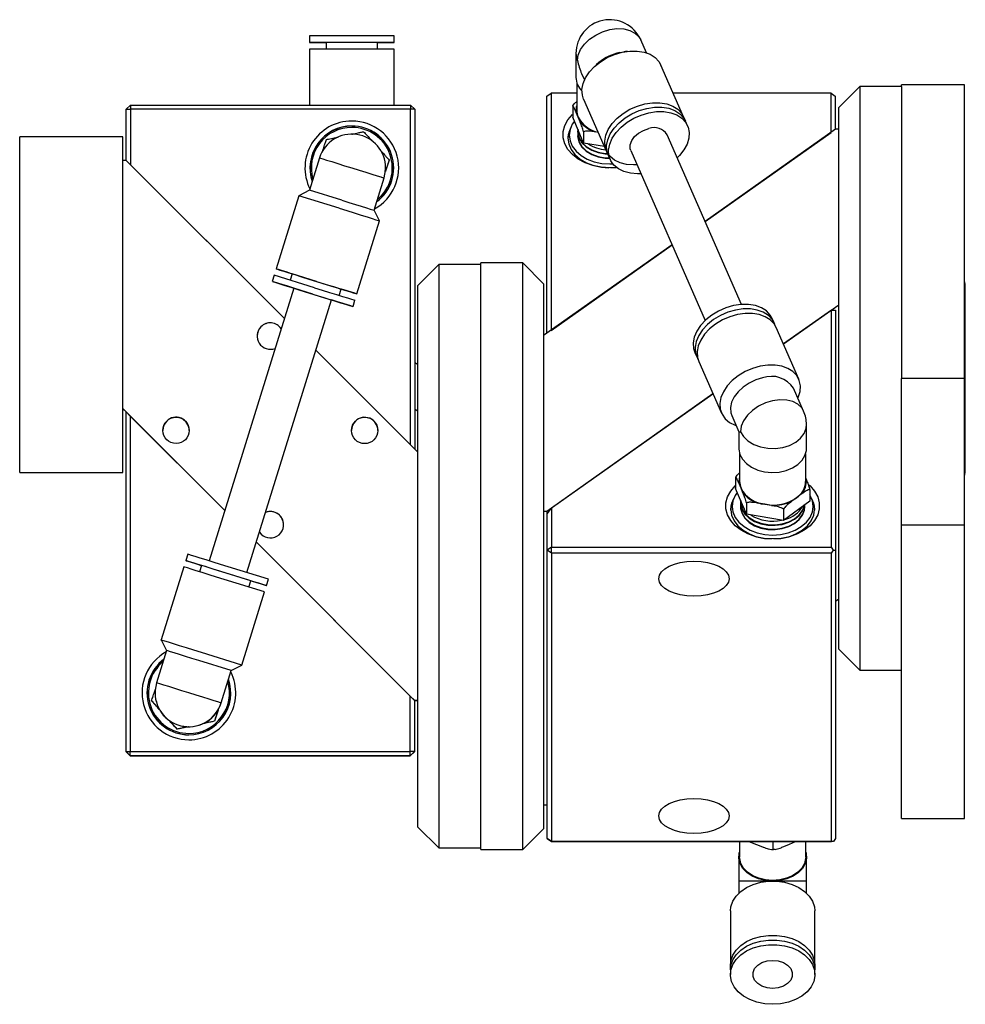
# Model space of a CAD drawing. Header units: inches. Extents: x 2.7 to 31.2, y 0.7 to 21.6.
# Tile 6 of 10: x 14.1 to 19.7, y 8.4 to 14.3. Entities that reach past the tile are written whole.
import ezdxf

# ---------------------------------------------------------------- set-up
doc = ezdxf.new("R2010")
doc.units = ezdxf.units.IN
doc.header["$MEASUREMENT"] = 0

msp = doc.modelspace()

# ---------------------------------------------------------------- linework, layer by layer
at = {"color": 7, "linetype": 'Continuous', "lineweight": 25}
for p, q in [((15.7861, 14.2186), (15.7861, 14.1793)), ((16.29, 14.1793), (16.29, 14.2186)), ((15.8845, 14.1793), (15.8845, 14.1399)), ((16.1916, 14.1399), (16.1916, 14.1793)), ((17.7946, 14.1182), (17.7609, 14.195)), ((15.7861, 14.1399), (15.7861, 13.8065)), ((16.29, 13.8065), (16.29, 14.1399)), ((17.3747, 14.1139), (17.3747, 13.9714)), ((17.6361, 14.1203), (17.6601, 14.1244)), ((17.681, 14.1271), (17.6601, 14.1244)), ((17.5119, 14.0594), (17.4958, 14.0457)), ((18.0172, 13.7366), (17.8818, 14.045)), ((17.4087, 13.9942), (17.4254, 13.9561)), ((17.3795, 13.9407), (17.3795, 13.7743)), ((19.0671, 13.9165), (18.9421, 13.7915)), ((19.3171, 13.9165), (19.0671, 13.9165)), ((19.0671, 13.9165), (19.0671, 12.1765)), ((19.6921, 13.9265), (19.3171, 13.9265)), ((19.3171, 13.9165), (19.3171, 13.9265)), ((19.3171, 13.9165), (19.3171, 12.1765)), ((19.6921, 12.1765), (19.6921, 13.9265)), ((17.2013, 13.8598), (17.2263, 13.8775)), ((17.2013, 12.4451), (17.2013, 13.8598)), ((17.2263, 13.8775), (17.2263, 12.4628)), ((17.3795, 13.8775), (17.2263, 13.8775)), ((18.8963, 13.8775), (17.9553, 13.8775)), ((18.8963, 13.6435), (18.8963, 13.8775)), ((18.8963, 13.8775), (18.9213, 13.8598)), ((18.9213, 13.8598), (18.9213, 13.6612)), ((14.718, 13.8065), (14.693, 13.7815)), ((14.718, 13.8065), (16.388, 13.8065)), ((14.718, 13.8065), (14.718, 13.7815)), ((16.388, 13.8065), (16.388, 13.7815)), ((16.413, 13.7815), (16.388, 13.8065)), ((17.3554, 13.8013), (17.3554, 13.7341)), ((17.4203, 13.8424), (17.5557, 13.534)), ((14.693, 13.4755), (14.693, 13.7815)), ((14.693, 13.7815), (14.718, 13.7815)), ((14.718, 13.7815), (14.718, 13.4505)), ((16.388, 13.7815), (14.718, 13.7815)), ((16.388, 11.7805), (16.388, 13.7815)), ((16.413, 13.7815), (16.388, 13.7815)), ((16.413, 13.7815), (16.413, 11.7555)), ((17.3875, 13.735), (17.3759, 13.7627)), ((18.9421, 12.1765), (18.9421, 13.7915)), ((17.4196, 13.5799), (17.3554, 13.7341)), ((17.399, 13.7072), (17.3875, 13.735)), ((18.0405, 13.6834), (18.0288, 13.71)), ((17.3434, 13.6723), (17.3359, 13.6532)), ((17.3848, 13.6518), (17.3848, 13.6487)), ((17.4196, 13.6472), (17.4196, 13.5799)), ((17.508, 13.6428), (17.4903, 13.6458)), ((18.3623, 12.6174), (17.9179, 13.6296)), ((18.9221, 13.6617), (18.145, 13.1123)), ((18.145, 13.1123), (18.8963, 13.6435)), ((18.9421, 13.6617), (18.9221, 13.6617)), ((14.6721, 13.6161), (14.0571, 13.6161)), ((14.0571, 12.6162), (14.0571, 13.6161)), ((14.6721, 13.4765), (14.6721, 13.6161)), ((17.545, 13.5585), (17.4196, 13.5799)), ((17.5674, 13.5074), (17.5791, 13.4808)), ((17.7016, 13.5347), (18.146, 12.5225)), ((14.6721, 11.996), (14.6721, 13.4765)), ((14.6921, 13.4765), (14.6721, 13.4765)), ((14.6921, 13.4765), (15.6355, 12.5331)), ((15.6355, 12.5331), (14.718, 13.4505)), ((15.8455, 13.4914), (15.7857, 13.2987)), ((16.2604, 13.4784), (16.2386, 13.4116)), ((16.2604, 13.4785), (16.2604, 13.4784)), ((16.2396, 13.4316), (16.2396, 13.4316)), ((17.5824, 13.4325), (17.6152, 13.4346)), ((16.1707, 13.1792), (16.2305, 13.3718)), ((15.7857, 13.2987), (15.7226, 13.2655)), ((15.9782, 13.2389), (15.7857, 13.2987)), ((15.7226, 13.2655), (15.5873, 12.8293)), ((15.9633, 13.1908), (15.7226, 13.2655)), ((16.2039, 13.1161), (16.1707, 13.1792)), ((16.0686, 12.6799), (16.2039, 13.1161)), ((17.9481, 12.9731), (17.1821, 12.4315)), ((17.2263, 12.4628), (17.9481, 12.9731)), ((17.0571, 12.8661), (16.8071, 12.8661)), ((16.8071, 9.3661), (16.8071, 12.8661)), ((17.1821, 12.7411), (17.0571, 12.8661)), ((17.0571, 9.3661), (17.0571, 12.8661)), ((16.5571, 12.8561), (16.4321, 12.7311)), ((16.8071, 12.8561), (16.5571, 12.8561)), ((16.5571, 12.8561), (16.5571, 9.3761)), ((15.5756, 12.7917), (15.5639, 12.7541)), ((15.8162, 12.717), (15.5756, 12.7917)), ((15.6813, 12.8001), (15.6696, 12.7626)), ((15.8279, 12.7546), (15.6813, 12.8001)), ((15.6918, 12.7144), (15.187, 11.0881)), ((15.8046, 12.6794), (15.6918, 12.7144)), ((15.9629, 12.6715), (15.9746, 12.7091)), ((16.4321, 9.5011), (16.4321, 12.7311)), ((17.1821, 12.7411), (17.1821, 9.4911)), ((19.6971, 11.616), (19.6971, 12.737)), ((15.4126, 11.0181), (15.9174, 12.6444)), ((16.0452, 12.6047), (16.0569, 12.6423)), ((14.0571, 11.6161), (14.0571, 12.6162)), ((18.612, 12.3816), (18.9421, 12.615)), ((18.898, 12.5839), (18.612, 12.3816)), ((18.898, 11.1692), (18.898, 12.5839)), ((18.898, 12.5839), (18.923, 12.5839)), ((18.923, 12.5839), (18.923, 11.1515)), ((18.557, 12.507), (18.5453, 12.5336)), ((18.704, 12.172), (18.5686, 12.4804)), ((15.8242, 12.3443), (16.4321, 11.7365)), ((16.388, 11.7805), (15.8242, 12.3443)), ((18.0839, 12.331), (18.0955, 12.3044)), ((18.1072, 12.2778), (18.2426, 11.9695)), ((18.9421, 10.5615), (18.9421, 12.1765)), ((19.0671, 12.1765), (19.0671, 10.4365)), ((19.6921, 12.1765), (19.3171, 12.1765)), ((19.3171, 11.3015), (19.3171, 12.1765)), ((19.6921, 11.3015), (19.6921, 12.1765)), ((18.7326, 11.9815), (18.6728, 12.1178)), ((17.2021, 11.3848), (18.192, 12.0847)), ((18.192, 12.0847), (17.228, 11.4032)), ((15.2801, 11.388), (14.6721, 11.996)), ((14.6721, 11.9959), (14.6721, 11.996)), ((14.6721, 11.6161), (14.6721, 11.9956)), ((14.6913, 11.9764), (14.6721, 11.9956)), ((14.6913, 9.9508), (14.6913, 11.9768)), ((14.6913, 11.9768), (14.7163, 11.9518)), ((14.7163, 11.9518), (14.7163, 9.9508)), ((14.7163, 11.9518), (15.2801, 11.388)), ((18.3037, 11.9557), (18.3465, 11.8582)), ((18.7496, 11.7579), (18.7496, 11.9005)), ((18.3465, 11.8582), (18.3465, 11.7579)), ((18.3512, 11.7273), (18.3512, 11.5608)), ((18.7449, 11.5608), (18.7449, 11.7273)), ((14.0571, 11.6161), (14.6721, 11.6161)), ((18.3271, 11.5879), (18.3271, 11.5206)), ((18.7449, 11.5809), (18.7484, 11.5724)), ((18.3913, 11.3665), (18.3271, 11.5206)), ((18.3592, 11.5215), (18.3476, 11.5493)), ((18.3707, 11.4938), (18.3592, 11.5215)), ((18.769, 11.5123), (18.769, 11.4451)), ((18.3152, 11.4589), (18.3077, 11.4397)), ((18.6906, 11.4648), (18.6624, 11.4439)), ((18.7188, 11.4858), (18.6906, 11.4648)), ((18.7884, 11.4397), (18.7809, 11.4589)), ((17.203, 11.3678), (17.228, 11.4032)), ((17.228, 11.4032), (17.228, 11.1692)), ((18.3565, 11.4383), (18.3565, 11.4353)), ((18.3913, 11.4337), (18.3913, 11.3665)), ((18.5018, 11.4255), (18.462, 11.4323)), ((18.5415, 11.4187), (18.5018, 11.4255)), ((18.769, 11.4451), (18.6122, 11.3287)), ((18.6122, 11.3959), (18.6122, 11.3287)), ((17.1821, 11.3848), (17.2021, 11.3848)), ((17.2021, 11.3848), (17.2021, 9.6309)), ((17.203, 11.1515), (17.203, 11.3678)), ((18.6122, 11.3287), (18.3913, 11.3665)), ((19.6921, 11.3015), (19.3171, 11.3015)), ((19.3171, 9.5515), (19.3171, 11.3015)), ((19.6921, 9.5515), (19.6921, 11.3015)), ((16.4121, 10.256), (15.4688, 11.1992)), ((15.4688, 11.1992), (16.3863, 10.2818)), ((17.228, 11.1692), (17.203, 11.1515)), ((17.228, 11.1338), (17.228, 11.1692)), ((17.228, 11.1692), (18.898, 11.1692)), ((18.9105, 11.1515), (18.898, 11.1692)), ((15.0591, 11.1277), (15.0475, 11.0901)), ((17.228, 11.1338), (17.203, 11.1515)), ((17.203, 9.433), (17.203, 11.1515)), ((18.898, 11.1338), (17.228, 11.1338)), ((17.228, 11.1338), (17.228, 9.4153)), ((18.898, 11.1338), (18.9105, 11.1515)), ((18.898, 9.4153), (18.898, 11.1338)), ((18.9105, 11.1515), (18.923, 11.1515)), ((18.923, 11.1515), (18.923, 9.433)), ((15.0358, 11.0525), (14.9004, 10.6164)), ((15.1415, 11.061), (15.1298, 11.0234)), ((15.5404, 10.9784), (15.2998, 11.0531)), ((15.4347, 10.9699), (15.2881, 11.0155)), ((15.5171, 10.9032), (15.2764, 10.9779)), ((15.4231, 10.9324), (15.4347, 10.9699)), ((15.5288, 10.9408), (15.5404, 10.9784)), ((15.3817, 10.467), (15.5171, 10.9032)), ((18.923, 10.8477), (18.9421, 10.8611)), ((14.9004, 10.6164), (14.9336, 10.5533)), ((14.9336, 10.5533), (14.8738, 10.3606)), ((15.3817, 10.467), (15.1411, 10.5417)), ((18.9421, 10.5615), (19.0671, 10.4365)), ((15.3186, 10.4338), (15.1261, 10.4936)), ((15.3186, 10.4338), (15.3817, 10.467)), ((15.2588, 10.2411), (15.3186, 10.4338)), ((19.0671, 10.4365), (19.3171, 10.4365)), ((14.8647, 10.3009), (14.8647, 10.3008)), ((16.3863, 9.9508), (16.3863, 10.2818)), ((16.3863, 10.2818), (16.4113, 10.2568)), ((14.8439, 10.2539), (14.8439, 10.2538)), ((14.8909, 10.2015), (14.8439, 10.2538)), ((16.4113, 10.2568), (16.4113, 9.9508)), ((16.4121, 10.2556), (16.4113, 10.2564)), ((16.4121, 10.256), (16.4321, 10.256)), ((16.4121, 10.2556), (16.4121, 10.256)), ((16.4321, 10.2556), (16.4121, 10.2556)), ((15.24, 10.1985), (15.2182, 10.1316)), ((14.9957, 10.0847), (14.9487, 10.1371)), ((15.2182, 10.1316), (15.1492, 10.1171)), ((15.2182, 10.1316), (15.2182, 10.1316)), ((15.0648, 10.0993), (14.9957, 10.0847)), ((14.9957, 10.0847), (14.9957, 10.0847)), ((14.6913, 9.9508), (14.7163, 9.9508)), ((14.6913, 9.9508), (14.7163, 9.9258)), ((14.6913, 9.9504), (14.6913, 9.9508)), ((14.6913, 9.9504), (14.7163, 9.9254)), ((14.7163, 9.9258), (14.7163, 9.9508)), ((14.7163, 9.9508), (16.3863, 9.9508)), ((16.3863, 9.9258), (14.7163, 9.9258)), ((14.7163, 9.9258), (14.7163, 9.9254)), ((14.7163, 9.9254), (16.3863, 9.9254)), ((16.3863, 9.9258), (16.3863, 9.9508)), ((16.4113, 9.9508), (16.3863, 9.9508)), ((16.3863, 9.9258), (16.4113, 9.9508)), ((16.3863, 9.9254), (16.4113, 9.9504)), ((16.3863, 9.9254), (16.3863, 9.9258)), ((16.4113, 9.9508), (16.4113, 9.9504)), ((17.2021, 9.6309), (17.1821, 9.6309)), ((17.2021, 9.6309), (17.203, 9.6316)), ((19.3171, 9.5515), (19.6921, 9.5515)), ((16.4321, 9.5011), (16.5571, 9.3761)), ((17.0571, 9.3661), (17.1821, 9.4911)), ((17.228, 9.4153), (17.203, 9.433)), ((17.203, 9.433), (17.228, 9.4153)), ((17.228, 9.4153), (18.898, 9.4153)), ((17.228, 9.4153), (17.228, 9.4153)), ((18.898, 9.4153), (17.228, 9.4153)), ((18.3512, 9.4153), (18.3512, 9.3214)), ((18.4064, 9.4153), (18.4164, 9.4111)), ((18.4164, 9.4111), (18.4521, 9.397)), ((18.4521, 9.397), (18.4879, 9.3829)), ((18.5514, 9.3686), (18.5514, 9.4153)), ((18.6138, 9.3842), (18.649, 9.3991)), ((18.649, 9.3991), (18.6841, 9.4139)), ((18.7449, 9.3214), (18.7449, 9.4153)), ((18.9105, 9.4153), (18.898, 9.4153)), ((18.9105, 9.4153), (18.898, 9.4153)), ((18.923, 9.433), (18.9105, 9.4153)), ((16.5571, 9.3761), (16.8071, 9.3761)), ((16.8071, 9.3661), (17.0571, 9.3661)), ((18.3465, 9.3214), (18.3465, 9.1789)), ((18.7496, 9.1789), (18.7496, 9.3214)), ((18.3465, 9.1789), (18.3465, 9.1075)), ((18.7496, 9.1075), (18.7496, 9.1789)), ((18.2961, 9.0006), (18.2961, 8.6777)), ((18.8, 8.6777), (18.8, 9.0006)), ((18.2961, 8.6499), (18.2961, 8.622)), ((18.8, 8.622), (18.8, 8.6499))]:
    msp.add_line(p, q, dxfattribs=at)
at = {"color": 7, "linetype": 'Continuous', "lineweight": 25, "flags": 128}
for points in [[(16.29, 14.2186), (16.2874, 14.2186), (16.2761, 14.2186), (16.2562, 14.2187), (16.2285, 14.2187), (16.1938, 14.2187), (16.1535, 14.2187), (16.109, 14.2187), (16.062, 14.2187), (16.0141, 14.2187), (15.967, 14.2187), (15.9226, 14.2187), (15.8823, 14.2187), (15.8476, 14.2187), (15.8198, 14.2187), (15.7999, 14.2186), (15.7886, 14.2186), (15.7861, 14.2186)], [(17.3838, 14.0717), (17.3886, 14.1045), (17.4029, 14.1377), (17.4258, 14.1698), (17.4563, 14.1991), (17.4928, 14.224), (17.5335, 14.2435), (17.5763, 14.2565), (17.6191, 14.2623), (17.6598, 14.2607), (17.6963, 14.2517), (17.7268, 14.2358), (17.7498, 14.2139), (17.7609, 14.195)], [(16.1916, 14.1792), (16.2119, 14.1792), (16.2433, 14.1792), (16.2672, 14.1793), (16.2829, 14.1793), (16.2897, 14.1793), (16.2874, 14.1793), (16.2761, 14.1793), (16.2562, 14.1793), (16.2285, 14.1793), (16.1938, 14.1793), (16.1535, 14.1793), (16.109, 14.1793), (16.062, 14.1793), (16.0141, 14.1793), (15.967, 14.1793), (15.9226, 14.1793), (15.8823, 14.1793), (15.8476, 14.1793), (15.8198, 14.1793), (15.7999, 14.1793), (15.7886, 14.1793), (15.7864, 14.1793), (15.7932, 14.1793), (15.8088, 14.1793), (15.8328, 14.1792), (15.8642, 14.1792), (15.8845, 14.1792)], [(16.1916, 14.1793), (16.1889, 14.1793), (16.177, 14.1793), (16.1563, 14.1793), (16.1283, 14.1793), (16.0946, 14.1793), (16.0573, 14.1793), (16.0188, 14.1793), (15.9815, 14.1793), (15.9478, 14.1793), (15.9197, 14.1793), (15.8991, 14.1793), (15.8872, 14.1793), (15.8845, 14.1793)], [(16.29, 14.1399), (16.2874, 14.1399), (16.2761, 14.1399), (16.2562, 14.1399), (16.2285, 14.1399), (16.1938, 14.1399), (16.1535, 14.1399), (16.109, 14.1399), (16.062, 14.1399), (16.0141, 14.1399), (15.967, 14.1399), (15.9226, 14.1399), (15.8823, 14.1399), (15.8476, 14.1399), (15.8198, 14.1399), (15.7999, 14.1399), (15.7886, 14.1399), (15.7861, 14.1399)], [(17.3747, 14.1139), (17.3753, 14.103), (17.3838, 14.0717)], [(17.4203, 13.8424), (17.4129, 13.866), (17.4107, 13.8994), (17.4172, 13.9344), (17.4322, 13.9697), (17.455, 14.004), (17.485, 14.0362), (17.521, 14.065), (17.5616, 14.0895), (17.6055, 14.1087), (17.6511, 14.1219)], [(17.6511, 14.1219), (17.6966, 14.1286), (17.7405, 14.1287), (17.7812, 14.1221), (17.8171, 14.1091), (17.8471, 14.09), (17.87, 14.0657), (17.8818, 14.045)], [(17.7387, 13.4502), (17.7186, 13.4494), (17.6762, 13.4527), (17.6377, 13.4626), (17.6046, 13.4787), (17.578, 13.5005), (17.559, 13.5271), (17.5482, 13.5577), (17.5461, 13.591), (17.5526, 13.626), (17.5675, 13.6613), (17.5904, 13.6956), (17.6204, 13.7278), (17.6563, 13.7567), (17.697, 13.7811), (17.7409, 13.8003), (17.7864, 13.8135)], [(17.7864, 13.8135), (17.832, 13.8203), (17.8759, 13.8204), (17.9165, 13.8138), (17.9525, 13.8007), (17.9825, 13.7817), (18.0053, 13.7574), (18.0203, 13.7286), (18.0221, 13.7229)], [(17.6154, 13.4344), (17.5763, 13.4325), (17.525, 13.4358), (17.4753, 13.4458), (17.4292, 13.4621), (17.388, 13.484), (17.3533, 13.511), (17.3261, 13.542), (17.3075, 13.576), (17.298, 13.6118), (17.298, 13.6483), (17.3075, 13.6841), (17.3261, 13.7182), (17.3533, 13.7492), (17.3554, 13.7511)], [(17.5674, 13.5074), (17.5599, 13.5311), (17.5577, 13.5644), (17.5642, 13.5994), (17.5792, 13.6347), (17.6021, 13.6691), (17.632, 13.7012), (17.668, 13.7301), (17.7087, 13.7545), (17.7526, 13.7737), (17.7981, 13.7869)], [(17.7621, 13.397), (17.742, 13.3963), (17.6995, 13.3995), (17.661, 13.4094), (17.6279, 13.4255), (17.6014, 13.4473), (17.5824, 13.4739), (17.5716, 13.5045), (17.5694, 13.5379), (17.5759, 13.5728), (17.5909, 13.6081), (17.6138, 13.6425), (17.6437, 13.6747), (17.6797, 13.7035), (17.7203, 13.7279), (17.7642, 13.7471), (17.8098, 13.7603)], [(17.7981, 13.7869), (17.8436, 13.7937), (17.8875, 13.7938), (17.9282, 13.7872), (17.9642, 13.7741), (17.9941, 13.7551), (18.017, 13.7308), (18.0288, 13.71)], [(17.8098, 13.7603), (17.8553, 13.7671), (17.8992, 13.7672), (17.9399, 13.7606), (17.9758, 13.7475), (18.0058, 13.7285), (18.0287, 13.7042), (18.0436, 13.6755), (18.0501, 13.6434), (18.048, 13.609), (18.0372, 13.5738), (18.0182, 13.5388), (17.9916, 13.5053), (17.9784, 13.492)], [(17.3654, 13.71), (17.353, 13.6919), (17.3393, 13.6599), (17.3346, 13.6265), (17.3393, 13.5932), (17.353, 13.5611), (17.3753, 13.5316), (17.4054, 13.5057), (17.442, 13.4845), (17.4838, 13.4687), (17.5292, 13.4589), (17.5763, 13.4557), (17.5938, 13.4561)], [(17.3433, 13.6719), (17.3316, 13.6433), (17.3268, 13.6089), (17.3316, 13.5744), (17.3458, 13.5414), (17.3689, 13.5109), (17.3999, 13.4841), (17.4377, 13.4622), (17.4808, 13.4459), (17.5276, 13.4358), (17.5702, 13.4325)], [(17.3848, 13.6487), (17.3854, 13.6384), (17.3934, 13.6086), (17.4106, 13.5809), (17.4362, 13.5565), (17.4687, 13.5368), (17.5067, 13.5226), (17.5481, 13.5149), (17.5673, 13.5135)], [(17.3848, 13.6235), (17.3854, 13.6131), (17.3934, 13.5834), (17.4106, 13.5556), (17.4362, 13.5312), (17.4687, 13.5115), (17.5067, 13.4974), (17.5481, 13.4896), (17.5759, 13.4881)], [(17.3855, 13.6628), (17.3854, 13.6414), (17.3934, 13.6117), (17.4107, 13.5839), (17.4362, 13.5595), (17.4687, 13.5398), (17.5067, 13.5257), (17.5481, 13.5179), (17.5652, 13.5166)], [(17.3854, 13.662), (17.3854, 13.6414), (17.3934, 13.6117), (17.4106, 13.5839), (17.4362, 13.5595), (17.4687, 13.5398), (17.5067, 13.5257), (17.5481, 13.5179), (17.5652, 13.5166)], [(17.3855, 13.6376), (17.3854, 13.6162), (17.3934, 13.5864), (17.4107, 13.5586), (17.4362, 13.5343), (17.4687, 13.5145), (17.5067, 13.5004), (17.5481, 13.4926), (17.5745, 13.4912)], [(17.3855, 13.6376), (17.3854, 13.6162), (17.3934, 13.5864), (17.4106, 13.5586), (17.4362, 13.5343), (17.4687, 13.5145), (17.5067, 13.5004), (17.5481, 13.4926), (17.5745, 13.4912)], [(17.3855, 13.6629), (17.3934, 13.6339), (17.4058, 13.6124)], [(17.7016, 13.5347), (17.6981, 13.5457), (17.6981, 13.5695), (17.7072, 13.5943), (17.7245, 13.6181), (17.7488, 13.639), (17.778, 13.6553), (17.8098, 13.6657)], [(15.8455, 13.4914), (15.8503, 13.4899), (15.8646, 13.4855), (15.8875, 13.4783), (15.918, 13.4689), (15.9545, 13.4576), (15.9952, 13.4449), (16.038, 13.4316), (16.0809, 13.4183), (16.1216, 13.4057), (16.1581, 13.3944), (16.1886, 13.3849), (16.2115, 13.3778), (16.2257, 13.3734), (16.2306, 13.3719)], [(16.2306, 13.3719), (16.239, 13.4162), (16.2396, 13.4316)], [(16.231, 13.3734), (16.2377, 13.4038), (16.2396, 13.4316)], [(15.9782, 13.2389), (16.0196, 13.2261), (16.0591, 13.2138), (16.0947, 13.2028), (16.125, 13.1934), (16.1483, 13.1861), (16.1637, 13.1813), (16.1705, 13.1792), (16.1707, 13.1792)], [(15.9633, 13.1908), (16.0088, 13.1767), (16.0527, 13.1631), (16.0934, 13.1504), (16.1294, 13.1393), (16.1593, 13.13), (16.1822, 13.1229), (16.1971, 13.1182), (16.2037, 13.1162), (16.2039, 13.1161)], [(15.6813, 12.8001), (15.6792, 12.8008), (15.646, 12.811), (15.6195, 12.8193), (15.6005, 12.8252), (15.5897, 12.8285), (15.5875, 12.8292), (15.594, 12.8272), (15.609, 12.8226), (15.6319, 12.8155), (15.6618, 12.8062), (15.6978, 12.795), (15.7385, 12.7824), (15.7824, 12.7688), (15.8279, 12.7546)], [(15.6918, 12.7144), (15.6558, 12.7256), (15.6227, 12.7358), (15.5962, 12.7441), (15.5772, 12.75), (15.5664, 12.7533), (15.5642, 12.754), (15.5707, 12.752), (15.5857, 12.7474), (15.6085, 12.7403), (15.6385, 12.731), (15.6745, 12.7198), (15.7151, 12.7072), (15.759, 12.6936), (15.8046, 12.6794)], [(15.8279, 12.7546), (15.8735, 12.7405), (15.9173, 12.7269), (15.958, 12.7143), (15.994, 12.7031), (16.0239, 12.6938), (16.0468, 12.6867), (16.0618, 12.682), (16.0683, 12.68), (16.0661, 12.6807), (16.0553, 12.684), (16.0363, 12.6899), (16.0098, 12.6981), (15.9767, 12.7084), (15.9745, 12.7091)], [(15.8279, 12.7546), (15.8644, 12.7433), (15.8986, 12.7327), (15.9283, 12.7235), (15.9517, 12.7162), (15.9674, 12.7113), (15.9743, 12.7092), (15.9746, 12.7091)], [(19.6971, 12.737), (19.6944, 12.7504), (19.6921, 12.755)], [(15.8162, 12.717), (15.8618, 12.7029), (15.9057, 12.6893), (15.9463, 12.6767), (15.9823, 12.6655), (16.0123, 12.6562), (16.0351, 12.6491), (16.0501, 12.6444), (16.0566, 12.6424), (16.0569, 12.6423)], [(15.8046, 12.6794), (15.8501, 12.6653), (15.894, 12.6517), (15.9347, 12.6391), (15.9706, 12.6279), (16.0006, 12.6186), (16.0235, 12.6115), (16.0384, 12.6068), (16.0449, 12.6048), (16.0428, 12.6055), (16.032, 12.6088), (16.013, 12.6147), (15.9864, 12.6229), (15.9533, 12.6332), (15.9174, 12.6444)], [(15.8046, 12.6794), (15.8363, 12.6696), (15.8656, 12.6605), (15.8898, 12.653), (15.9072, 12.6476), (15.9162, 12.6448), (15.9174, 12.6444)], [(18.3146, 12.6105), (18.269, 12.5973), (18.2251, 12.5781), (18.1845, 12.5537), (18.1485, 12.5248), (18.1185, 12.4926), (18.0957, 12.4583), (18.0807, 12.423), (18.0742, 12.388), (18.0764, 12.3547), (18.0839, 12.331)], [(18.3262, 12.5839), (18.2807, 12.5707), (18.2368, 12.5515), (18.1961, 12.5271), (18.1602, 12.4982), (18.1302, 12.4661), (18.1073, 12.4317), (18.0924, 12.3964), (18.0859, 12.3614), (18.088, 12.3281), (18.0988, 12.2975), (18.1022, 12.2915)], [(18.5453, 12.5336), (18.5335, 12.5544), (18.5106, 12.5787), (18.4806, 12.5977), (18.4447, 12.6108), (18.404, 12.6174), (18.3601, 12.6173), (18.3146, 12.6105)], [(18.5619, 12.4933), (18.5601, 12.499), (18.5451, 12.5278), (18.5223, 12.5521), (18.4923, 12.5711), (18.4563, 12.5842), (18.4157, 12.5908), (18.3718, 12.5907), (18.3262, 12.5839)], [(18.3379, 12.5573), (18.2924, 12.5441), (18.2485, 12.5249), (18.2078, 12.5005), (18.1718, 12.4717), (18.1419, 12.4395), (18.119, 12.4051), (18.104, 12.3698), (18.0975, 12.3349), (18.0997, 12.3015), (18.1072, 12.2778)], [(18.5686, 12.4804), (18.5568, 12.5012), (18.5339, 12.5255), (18.504, 12.5445), (18.468, 12.5576), (18.4273, 12.5642), (18.3835, 12.5641), (18.3379, 12.5573)], [(18.4733, 12.249), (18.4277, 12.2357), (18.3838, 12.2166), (18.3432, 12.1921), (18.3072, 12.1633), (18.2773, 12.1311), (18.2544, 12.0967), (18.2394, 12.0615), (18.2329, 12.0265), (18.2351, 11.9931), (18.2459, 11.9626), (18.2649, 11.9359), (18.2914, 11.9142), (18.3245, 11.898), (18.3298, 11.8962)], [(18.6989, 12.0583), (18.7007, 12.0624), (18.7115, 12.0977), (18.7137, 12.132), (18.7071, 12.1641), (18.6922, 12.1928), (18.6693, 12.2171), (18.6394, 12.2362), (18.6034, 12.2492), (18.5627, 12.2558), (18.5188, 12.2557), (18.4733, 12.249)], [(18.4882, 12.1793), (18.4468, 12.1669), (18.4074, 12.1484), (18.3717, 12.1247), (18.3415, 12.0968), (18.3181, 12.0662), (18.3027, 12.0342), (18.296, 12.0023), (18.2982, 11.972), (18.3037, 11.9557)], [(18.7326, 11.9815), (18.7215, 12.0004), (18.6986, 12.0224), (18.6681, 12.0383), (18.6316, 12.0473), (18.5909, 12.0489), (18.548, 12.043), (18.5052, 12.0301), (18.4645, 12.0106), (18.428, 11.9856), (18.3975, 11.9563), (18.3746, 11.9243), (18.3603, 11.891), (18.3555, 11.8582)], [(18.3555, 11.8582), (18.3736, 11.829), (18.4005, 11.8034), (18.4348, 11.7826), (18.4747, 11.7677), (18.5183, 11.7595), (18.5635, 11.7584), (18.6078, 11.7644), (18.6491, 11.7772), (18.6854, 11.7962), (18.7148, 11.8204), (18.7358, 11.8487), (18.7474, 11.8795), (18.7496, 11.9005)], [(18.3465, 11.7579), (18.3466, 11.7536), (18.3526, 11.7231), (18.3677, 11.6942), (18.3913, 11.6683), (18.4222, 11.6466), (18.459, 11.6301), (18.5, 11.6195), (18.5432, 11.6155), (18.5866, 11.6181), (18.6283, 11.6272), (18.6661, 11.6424), (18.6985, 11.6631), (18.7238, 11.6882), (18.7409, 11.7165), (18.749, 11.7468), (18.7496, 11.7579)], [(19.6921, 11.598), (19.6944, 11.6026), (19.6971, 11.616)], [(18.548, 11.219), (18.4967, 11.2224), (18.4471, 11.2324), (18.4009, 11.2486), (18.3597, 11.2706), (18.325, 11.2975), (18.2978, 11.3285), (18.2792, 11.3625), (18.2697, 11.3984), (18.2697, 11.4349), (18.2792, 11.4707), (18.2978, 11.5047), (18.325, 11.5357), (18.3271, 11.5377)], [(18.7618, 11.5439), (18.7711, 11.5357), (18.7982, 11.5047), (18.8169, 11.4707), (18.8263, 11.4349), (18.8263, 11.3984), (18.8169, 11.3625), (18.7982, 11.3285), (18.7711, 11.2975), (18.7363, 11.2706), (18.6952, 11.2486), (18.649, 11.2324), (18.5994, 11.2224), (18.548, 11.219)], [(18.315, 11.4584), (18.3033, 11.4298), (18.2985, 11.3954), (18.3033, 11.361), (18.3175, 11.3279), (18.3406, 11.2974), (18.3716, 11.2707), (18.4094, 11.2487), (18.4526, 11.2324), (18.4994, 11.2224), (18.542, 11.2191)], [(18.3371, 11.4965), (18.3247, 11.4785), (18.311, 11.4464), (18.3063, 11.4131), (18.311, 11.3798), (18.3247, 11.3477), (18.3471, 11.3182), (18.3771, 11.2923), (18.4138, 11.271), (18.4555, 11.2552), (18.5009, 11.2455), (18.548, 11.2422)], [(18.548, 11.2422), (18.5952, 11.2455), (18.6405, 11.2552), (18.6823, 11.271), (18.7189, 11.2923), (18.749, 11.3182), (18.7713, 11.3477), (18.7851, 11.3798), (18.7897, 11.4131), (18.7851, 11.4464), (18.7713, 11.4785), (18.769, 11.4824)], [(18.5541, 11.2191), (18.5967, 11.2224), (18.6435, 11.2324), (18.6867, 11.2487), (18.7245, 11.2707), (18.7555, 11.2974), (18.7785, 11.3279), (18.7927, 11.361), (18.7975, 11.3954), (18.7927, 11.4298), (18.7811, 11.4584)], [(18.298, 11.3912), (18.3006, 11.4163), (18.3072, 11.4385)], [(18.3565, 11.4353), (18.3571, 11.425), (18.3652, 11.3952), (18.3824, 11.3674), (18.4079, 11.3431), (18.4404, 11.3233), (18.4784, 11.3092), (18.5198, 11.3014), (18.5627, 11.3003), (18.6048, 11.306), (18.6441, 11.3182), (18.6785, 11.3362), (18.7064, 11.3592), (18.7264, 11.3861), (18.7374, 11.4154), (18.7389, 11.4242)], [(18.3566, 11.41), (18.3571, 11.3997), (18.3652, 11.3699), (18.3824, 11.3422), (18.4079, 11.3178), (18.4404, 11.2981), (18.4784, 11.2839), (18.5198, 11.2762), (18.5627, 11.2751), (18.6048, 11.2808), (18.6441, 11.2929), (18.6785, 11.311), (18.7064, 11.334), (18.7264, 11.3608), (18.7374, 11.3901), (18.7395, 11.41)], [(18.3572, 11.4494), (18.3571, 11.428), (18.3652, 11.3982), (18.3824, 11.3705), (18.4079, 11.3461), (18.4405, 11.3264), (18.4784, 11.3122), (18.5198, 11.3044), (18.5627, 11.3034), (18.6048, 11.3091), (18.6441, 11.3212), (18.6785, 11.3393), (18.7064, 11.3623), (18.7264, 11.3891), (18.7374, 11.4184), (18.7381, 11.4222)], [(18.3571, 11.4486), (18.3571, 11.428), (18.3652, 11.3982), (18.3824, 11.3704), (18.4079, 11.3461), (18.4404, 11.3264), (18.4784, 11.3122), (18.5198, 11.3044), (18.5627, 11.3034), (18.6048, 11.309), (18.6441, 11.3212), (18.6785, 11.3393), (18.7064, 11.3623), (18.7264, 11.3891), (18.7374, 11.4184), (18.7382, 11.4222)], [(18.3572, 11.4242), (18.3571, 11.4027), (18.3652, 11.373), (18.3824, 11.3452), (18.4079, 11.3208), (18.4404, 11.3011), (18.4784, 11.287), (18.5198, 11.2792), (18.5627, 11.2781), (18.6048, 11.2838), (18.6441, 11.296), (18.6785, 11.314), (18.7064, 11.337), (18.7264, 11.3638), (18.7374, 11.3931), (18.739, 11.4228)], [(18.3572, 11.4241), (18.3571, 11.4027), (18.3652, 11.373), (18.3824, 11.3452), (18.4079, 11.3208), (18.4405, 11.3011), (18.4784, 11.287), (18.5198, 11.2792), (18.5627, 11.2781), (18.6048, 11.2838), (18.6441, 11.296), (18.6785, 11.314), (18.7064, 11.337), (18.7264, 11.3639), (18.7374, 11.3931), (18.739, 11.4228)], [(18.3572, 11.4494), (18.3651, 11.4204), (18.3775, 11.3989)], [(18.7889, 11.4385), (18.7955, 11.4163), (18.798, 11.3912)], [(15.2998, 11.0531), (15.2542, 11.0672), (15.2103, 11.0809), (15.1697, 11.0935), (15.1337, 11.1046), (15.1038, 11.1139), (15.0809, 11.121), (15.0659, 11.1257), (15.0594, 11.1277), (15.0591, 11.1277)], [(15.2764, 10.9779), (15.2309, 10.992), (15.187, 11.0057), (15.1463, 11.0183), (15.1104, 11.0294), (15.0804, 11.0387), (15.0575, 11.0458), (15.0426, 11.0505), (15.0361, 11.0525), (15.0358, 11.0525)], [(15.2881, 11.0155), (15.2426, 11.0296), (15.1987, 11.0433), (15.158, 11.0559), (15.122, 11.067), (15.0921, 11.0763), (15.0692, 11.0834), (15.0542, 11.0881), (15.0477, 11.0901), (15.0499, 11.0894), (15.0607, 11.086), (15.0797, 11.0801), (15.1062, 11.0719), (15.1394, 11.0616), (15.1415, 11.0609)], [(15.2881, 11.0155), (15.2516, 11.0268), (15.2175, 11.0374), (15.1877, 11.0466), (15.1643, 11.0539), (15.1486, 11.0588), (15.1418, 11.0609), (15.1415, 11.061)], [(15.4347, 10.9699), (15.4369, 10.9693), (15.47, 10.959), (15.4965, 10.9508), (15.5155, 10.9449), (15.5263, 10.9415), (15.5285, 10.9409), (15.522, 10.9429), (15.507, 10.9475), (15.4841, 10.9546), (15.4542, 10.9639), (15.4182, 10.9751), (15.3775, 10.9877), (15.3336, 11.0014), (15.2881, 11.0155)], [(15.1411, 10.5417), (15.0955, 10.5559), (15.0516, 10.5695), (15.011, 10.5821), (14.975, 10.5933), (14.945, 10.6026), (14.9222, 10.6096), (14.9072, 10.6143), (14.9007, 10.6163), (14.9004, 10.6164)], [(15.1261, 10.4936), (15.0847, 10.5064), (15.0453, 10.5187), (15.0096, 10.5297), (14.9794, 10.5391), (14.956, 10.5464), (14.9406, 10.5511), (14.9339, 10.5532), (14.9336, 10.5533)], [(14.8738, 10.3606), (14.8653, 10.3163), (14.8647, 10.3009)], [(15.2588, 10.2411), (15.254, 10.2426), (15.2398, 10.247), (15.2168, 10.2542), (15.1863, 10.2636), (15.1498, 10.275), (15.1091, 10.2876), (15.0663, 10.3009), (15.0235, 10.3142), (14.9828, 10.3268), (14.9463, 10.3381), (14.9158, 10.3476), (14.8929, 10.3547), (14.8786, 10.3591), (14.8738, 10.3606)], [(18.548, 9.1789), (18.5047, 9.1822), (18.4634, 9.1921), (18.426, 9.208), (18.3944, 9.2292), (18.3699, 9.2547), (18.3538, 9.2833), (18.3468, 9.3137), (18.3491, 9.3445), (18.3512, 9.3521)], [(18.7449, 9.3521), (18.747, 9.3445), (18.7493, 9.3137), (18.7423, 9.2833), (18.7261, 9.2547), (18.7017, 9.2292), (18.67, 9.208), (18.6327, 9.1921), (18.5914, 9.1822), (18.548, 9.1789)], [(18.548, 9.1823), (18.5057, 9.1855), (18.4654, 9.1951), (18.4289, 9.2106), (18.398, 9.2313), (18.3741, 9.2562), (18.3584, 9.2842), (18.3515, 9.3139), (18.3512, 9.3214)], [(18.7449, 9.3214), (18.7446, 9.3139), (18.7377, 9.2842), (18.722, 9.2562), (18.6981, 9.2313), (18.6672, 9.2106), (18.6307, 9.1951), (18.5904, 9.1855), (18.548, 9.1823)], [(18.2961, 9.0006), (18.2986, 9.0259), (18.3099, 9.0589), (18.3298, 9.0897), (18.3576, 9.1173), (18.3923, 9.1407), (18.4326, 9.159), (18.477, 9.1716), (18.5241, 9.178), (18.572, 9.178), (18.619, 9.1716), (18.6635, 9.159), (18.7038, 9.1407), (18.7385, 9.1173), (18.7662, 9.0897), (18.7861, 9.0589), (18.7974, 9.0259), (18.8, 9.0006)], [(18.2961, 8.6499), (18.2986, 8.6752), (18.3099, 8.7082), (18.3298, 8.739), (18.3576, 8.7666), (18.3923, 8.7899), (18.4326, 8.8083), (18.477, 8.8208), (18.5241, 8.8273), (18.572, 8.8273), (18.619, 8.8208), (18.6635, 8.8083), (18.7038, 8.7899), (18.7385, 8.7666), (18.7662, 8.739), (18.7861, 8.7082), (18.7974, 8.6752), (18.8, 8.6499)], [(18.2968, 8.6638), (18.2964, 8.6692), (18.2986, 8.7031), (18.3099, 8.736), (18.3298, 8.7668), (18.3576, 8.7944), (18.3923, 8.8178), (18.4326, 8.8361), (18.477, 8.8487), (18.5241, 8.8551), (18.572, 8.8551), (18.619, 8.8487), (18.6635, 8.8361), (18.7038, 8.8178), (18.7385, 8.7944), (18.7662, 8.7668), (18.7861, 8.736), (18.7974, 8.7031), (18.7997, 8.6692), (18.7992, 8.6638)], [(18.548, 8.4438), (18.5004, 8.4471), (18.4544, 8.4566), (18.4118, 8.4721), (18.3742, 8.4931), (18.3428, 8.5187), (18.3188, 8.548), (18.3032, 8.58), (18.2964, 8.6136), (18.2986, 8.6474), (18.3099, 8.6803), (18.3298, 8.7111), (18.3576, 8.7387), (18.3923, 8.7621), (18.4326, 8.7804), (18.477, 8.793), (18.5241, 8.7994), (18.572, 8.7994), (18.619, 8.793), (18.6635, 8.7804), (18.7038, 8.7621), (18.7385, 8.7387), (18.7662, 8.7111), (18.7861, 8.6803), (18.7974, 8.6474), (18.7997, 8.6136), (18.7929, 8.58), (18.7772, 8.548), (18.7533, 8.5187), (18.7219, 8.4931), (18.6843, 8.4721), (18.6417, 8.4566), (18.5957, 8.4471), (18.548, 8.4438)], [(18.548, 8.5385), (18.5148, 8.5419), (18.4842, 8.5518), (18.4588, 8.5673), (18.4406, 8.5873), (18.4311, 8.6102), (18.4311, 8.6339), (18.4406, 8.6567), (18.4588, 8.6767), (18.4842, 8.6923), (18.5148, 8.7022), (18.548, 8.7056), (18.5813, 8.7022), (18.6119, 8.6923), (18.6373, 8.6767), (18.6555, 8.6567), (18.6649, 8.6339), (18.6649, 8.6102), (18.6555, 8.5873), (18.6373, 8.5673), (18.6119, 8.5518), (18.5813, 8.5419), (18.548, 8.5385)]]:
    msp.add_lwpolyline(points, dxfattribs=at)
at = {"color": 7, "linetype": 'Continuous', "lineweight": 25}
for centre in [(14.9895, 11.8666), (16.1146, 11.8659)]:
    msp.add_circle(centre, 0.0787, dxfattribs=at)
for centre, radius, start, end in [((17.5763, 14.1139), 0.2016, 23.70202, 180), ((17.6981, 13.8366), 0.2903, 102.33414, 129.90063), ((17.4928, 13.9751), 0.1182, 181.80198, 225.76917), ((17.477, 13.7742), 0.1018, 163.48771, 186.51099), ((17.4808, 13.7744), 0.1013, 180.10732, 202.93417), ((16.038, 13.4315), 0.2795, 90.00002, 206.59421), ((16.038, 13.4315), 0.25, 90, 199.00839), ((16.038, 13.4315), 0.2495, 89.99991, 198.85169), ((16.038, 13.4315), 0.2795, 298.90119, 89.99997), ((16.038, 13.4315), 0.25, 306.48024, 89.99999), ((16.038, 13.4315), 0.2495, 306.63707, 90.00001), ((17.5437, 13.8162), 0.1761, 207.47173, 258.13435), ((17.5451, 13.8257), 0.188, 219.04359, 253.05552), ((16.038, 13.4315), 0.2417, 90.00002, 196.23066), ((16.038, 13.4316), 0.2016, 0.00001, 162.75661), ((16.038, 13.4315), 0.2417, 309.25645, 89.99998), ((17.4556, 13.6042), 0.1293, 158.33406, 179.82177), ((17.8424, 13.5832), 0.0887, 31.56028, 111.56786), ((17.5709, 13.7744), 0.2355, 238.11436, 265.70893), ((15.5517, 12.4288), 0.0787, 34.18848, 134.99886), ((15.5517, 12.4287), 0.0787, 34.20752, 135.00019), ((15.5517, 12.4288), 0.0787, 134.99999, 291.32589), ((15.5517, 12.4287), 0.0787, 134.99984, 180.00025), ((18.5418, 12.0323), 0.1564, 33.10994, 110.01844), ((18.548, 11.9005), 0.2016, 0, 23.70202), ((14.9895, 11.8665), 0.0787, 134.99995, 180.00006), ((14.9895, 11.8665), 0.0787, 0.00003, 134.99998), ((16.1146, 11.8658), 0.0787, 135.00005, 179.9999), ((16.1146, 11.8658), 0.0787, 359.99998, 135.00002), ((18.4488, 11.5608), 0.1018, 163.48776, 186.51096), ((18.6375, 11.5619), 0.1114, 316.85511, 5.36626), ((18.4525, 11.561), 0.1013, 180.1072, 202.93425), ((18.5203, 11.6069), 0.1823, 207.92624, 264.17271), ((18.6232, 11.5663), 0.1218, 303.5911, 357.41348), ((18.5168, 11.6122), 0.188, 219.04322, 253.05566), ((18.5487, 11.6735), 0.2524, 259.28946, 304.22044), ((18.5497, 11.6825), 0.2638, 268.22527, 295.28466), ((18.5844, 11.497), 0.1657, 282.91427, 330.26923), ((15.5524, 11.3037), 0.0787, 214.41079, 111.1024), ((15.5524, 11.3037), 0.0787, 0.00003, 111.12282), ((18.548, 11.575), 0.2502, 238.76587, 282.32129), ((15.0663, 10.3008), 0.2795, 118.91898, 270), ((15.0663, 10.3008), 0.25, 126.50481, 269.99999), ((15.0663, 10.3008), 0.2495, 126.66158, 270), ((15.0663, 10.3008), 0.2417, 129.28251, 270), ((15.0663, 10.3008), 0.2795, 269.99999, 26.61206), ((15.0663, 10.3008), 0.25, 269.99999, 19.033), ((15.0663, 10.3008), 0.2495, 269.99998, 18.87615), ((15.0663, 10.3008), 0.2417, 269.99999, 16.25677), ((15.0663, 10.3009), 0.2016, 180, 342.7566), ((15.0663, 10.3008), 0.2016, 180, 343.29416)]:
    msp.add_arc(centre, radius, start, end, dxfattribs=at)
for centre, major_axis, ratio, start_param, end_param in [((17.5763, 14.1139), (-0.0585, 0.2789), 0.691544, 1.577143, 1.865404), ((18.548, 11.9005), (0.2016, 0.0423), 0.030246, 3.147939, 3.4362), ((18.548, 9.1789), (0.2016, 0), 0.00021, 1.570796, 3.141593), ((18.548, 9.1789), (0.2016, 0), 0.00021, 0, 1.570796)]:
    msp.add_ellipse(centre, major_axis=major_axis, ratio=ratio, start_param=start_param, end_param=end_param, dxfattribs=at)
for centre, ratio in [((18.0788, 10.9818), 0.500074), ((15.5356, 9.9257), 0.000105), ((15.5356, 9.9254), 0.000105), ((18.0788, 9.5673), 0.500074)]:
    msp.add_ellipse(centre, major_axis=(0.2093, 0), ratio=ratio, dxfattribs=at)
for points, knots in [([(17.3554, 13.8013), (17.3584, 13.8056), (17.3656, 13.8159), (17.3743, 13.8233), (17.3795, 13.8276)], [0, 0, 0, 0, 0.4124215, 1, 1, 1, 1]), ([(17.3759, 13.7627), (17.3755, 13.7636), (17.3719, 13.7724), (17.3661, 13.7856), (17.3594, 13.7984), (17.3565, 13.8005), (17.3554, 13.8013)], [0, 0, 0, 0, 0.052977, 0.518037, 0.80972, 1, 1, 1, 1]), ([(17.4196, 13.6472), (17.4183, 13.6521), (17.4143, 13.6684), (17.4069, 13.6879), (17.4013, 13.7016), (17.399, 13.7072)], [0, 0, 0, 0, 0.20436, 0.673362, 1, 1, 1, 1]), ([(16.0374, 13.6326), (16.0387, 13.6329), (16.0515, 13.6356), (16.0714, 13.6398), (16.0947, 13.6447), (16.1047, 13.6468), (16.1086, 13.6476)], [0, 0, 0, 0, 0.052873, 0.517957, 0.809656, 1, 1, 1, 1]), ([(16.1086, 13.6476), (16.1115, 13.6444), (16.1211, 13.6337), (16.1384, 13.6144), (16.1517, 13.5996), (16.1572, 13.5935)], [0, 0, 0, 0, 0.204337, 0.6733, 1, 1, 1, 1]), ([(17.4903, 13.6458), (17.489, 13.646), (17.4763, 13.6482), (17.4566, 13.6509), (17.4334, 13.6515), (17.4235, 13.6484), (17.4196, 13.6472)], [0, 0, 0, 0, 0.052873, 0.517959, 0.809657, 1, 1, 1, 1]), ([(15.8636, 13.5315), (15.864, 13.5328), (15.8681, 13.5452), (15.8744, 13.5645), (15.8818, 13.5872), (15.8849, 13.5969), (15.8862, 13.6007)], [0, 0, 0, 0, 0.052977, 0.518037, 0.80972, 1, 1, 1, 1]), ([(15.8862, 13.6007), (15.8905, 13.6016), (15.9045, 13.6045), (15.9299, 13.6099), (15.9494, 13.614), (15.9574, 13.6157)], [0, 0, 0, 0, 0.204335, 0.673301, 1, 1, 1, 1]), ([(16.2119, 13.5326), (16.2127, 13.5316), (16.2215, 13.5219), (16.235, 13.5068), (16.251, 13.489), (16.2578, 13.4815), (16.2604, 13.4785)], [0, 0, 0, 0, 0.0528726, 0.5179585, 0.8096546, 1, 1, 1, 1]), ([(16.2604, 13.4785), (16.2591, 13.4743), (16.2546, 13.4607), (16.2466, 13.436), (16.2404, 13.4171), (16.2379, 13.4093)], [0, 0, 0, 0, 0.2043556, 0.6733618, 1, 1, 1, 1]), ([(16.4321, 12.2585), (16.429, 12.2603), (16.4223, 12.2643), (16.4163, 12.2678), (16.413, 12.2697)], [0, 0, 0, 0, 0.443519, 1, 1, 1, 1]), ([(16.413, 11.9944), (16.4131, 11.9943), (16.4191, 11.9907), (16.4256, 11.9867), (16.4321, 11.9828)], [0, 0, 0, 0, 0.00587, 1, 1, 1, 1]), ([(18.3271, 11.5879), (18.3301, 11.5922), (18.3373, 11.6025), (18.3461, 11.6099), (18.3512, 11.6142)], [0, 0, 0, 0, 0.412422, 1, 1, 1, 1]), ([(18.3476, 11.5493), (18.3473, 11.5502), (18.3436, 11.559), (18.3379, 11.5721), (18.3311, 11.5849), (18.3282, 11.587), (18.3271, 11.5879)], [0, 0, 0, 0, 0.052976, 0.518036, 0.809721, 1, 1, 1, 1]), ([(18.7484, 11.5724), (18.7488, 11.5714), (18.7525, 11.5626), (18.7582, 11.5482), (18.765, 11.5286), (18.7678, 11.5169), (18.769, 11.5123)], [0, 0, 0, 0, 0.052978, 0.518036, 0.809719, 1, 1, 1, 1]), ([(18.769, 11.5123), (18.766, 11.5121), (18.7561, 11.5112), (18.7382, 11.4998), (18.7244, 11.4899), (18.7188, 11.4858)], [0, 0, 0, 0, 0.2043351, 0.6733022, 1, 1, 1, 1]), ([(18.3913, 11.4337), (18.3901, 11.4387), (18.386, 11.4549), (18.3787, 11.4744), (18.3731, 11.4881), (18.3707, 11.4938)], [0, 0, 0, 0, 0.2043569, 0.6733628, 1, 1, 1, 1]), ([(18.462, 11.4323), (18.4607, 11.4326), (18.448, 11.4347), (18.4283, 11.4375), (18.4051, 11.438), (18.3952, 11.4349), (18.3913, 11.4337)], [0, 0, 0, 0, 0.052873, 0.517959, 0.809658, 1, 1, 1, 1]), ([(18.6122, 11.3959), (18.608, 11.3986), (18.594, 11.4075), (18.5688, 11.4138), (18.5495, 11.4173), (18.5415, 11.4187)], [0, 0, 0, 0, 0.2043375, 0.673303, 1, 1, 1, 1]), ([(18.6624, 11.4439), (18.6615, 11.4432), (18.6525, 11.4365), (18.6385, 11.4255), (18.622, 11.4099), (18.615, 11.3999), (18.6122, 11.3959)], [0, 0, 0, 0, 0.052873, 0.517957, 0.809657, 1, 1, 1, 1]), ([(14.8439, 10.2539), (14.8453, 10.258), (14.8497, 10.2716), (14.8578, 10.2963), (14.8639, 10.3152), (14.8665, 10.323)], [0, 0, 0, 0, 0.2043559, 0.6733621, 1, 1, 1, 1]), ([(14.8925, 10.1997), (14.8916, 10.2007), (14.8829, 10.2104), (14.8693, 10.2255), (14.8534, 10.2433), (14.8466, 10.2509), (14.8439, 10.2539)], [0, 0, 0, 0, 0.052873, 0.517957, 0.809655, 1, 1, 1, 1]), ([(15.2407, 10.2008), (15.2403, 10.1995), (15.2363, 10.1871), (15.23, 10.1678), (15.2226, 10.1451), (15.2194, 10.1355), (15.2182, 10.1316)], [0, 0, 0, 0, 0.052977, 0.518037, 0.809721, 1, 1, 1, 1]), ([(14.9957, 10.0847), (14.9928, 10.088), (14.9833, 10.0986), (14.9659, 10.1179), (14.9526, 10.1328), (14.9472, 10.1388)], [0, 0, 0, 0, 0.204334, 0.673302, 1, 1, 1, 1]), ([(15.0669, 10.0997), (15.0656, 10.0995), (15.0529, 10.0968), (15.033, 10.0926), (15.0096, 10.0876), (14.9997, 10.0855), (14.9957, 10.0847)], [0, 0, 0, 0, 0.052873, 0.517957, 0.809656, 1, 1, 1, 1]), ([(15.2182, 10.1316), (15.2139, 10.1307), (15.1999, 10.1278), (15.1744, 10.1224), (15.155, 10.1183), (15.147, 10.1166)], [0, 0, 0, 0, 0.204335, 0.673302, 1, 1, 1, 1]), ([(18.4879, 9.3829), (18.489, 9.3825), (18.5004, 9.378), (18.5181, 9.3716), (18.539, 9.3668), (18.5479, 9.3681), (18.5514, 9.3686)], [0, 0, 0, 0, 0.052872, 0.5179578, 0.8096569, 1, 1, 1, 1]), ([(18.5421, 9.3679), (18.5436, 9.3677), (18.5499, 9.3672), (18.5561, 9.3679), (18.5609, 9.3685)], [0, 0, 0, 0, 0.235668, 1, 1, 1, 1]), ([(18.5514, 9.3686), (18.5551, 9.3682), (18.5674, 9.3668), (18.5897, 9.3744), (18.6068, 9.3814), (18.6138, 9.3842)], [0, 0, 0, 0, 0.204334, 0.673303, 1, 1, 1, 1])]:
    msp.add_open_spline(points, degree=3, knots=knots, dxfattribs=at)

doc.saveas('drawing.dxf')
